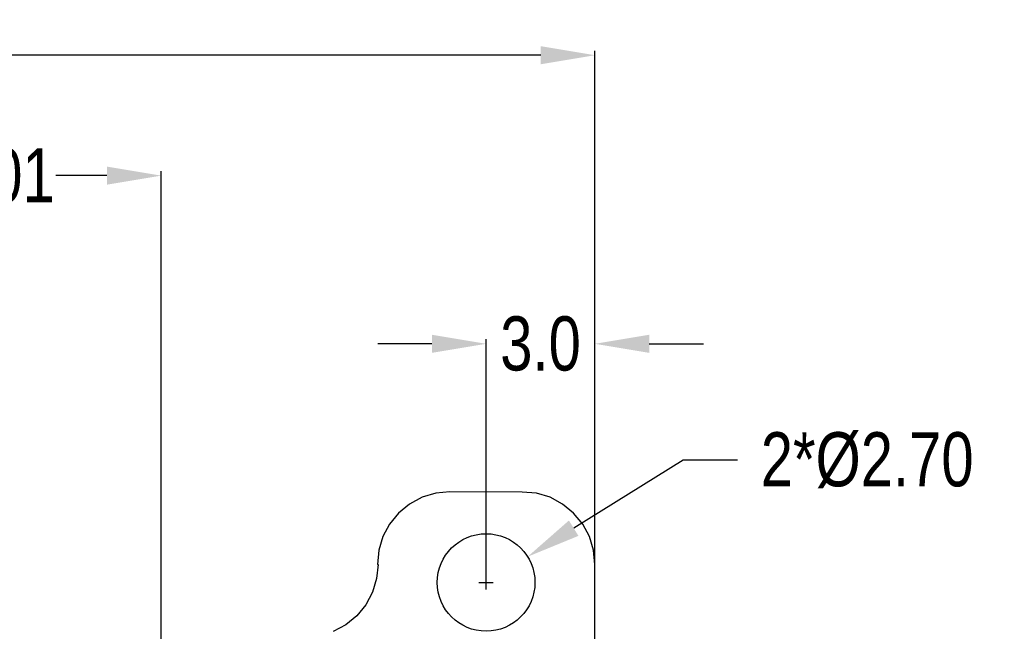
# Model space of a CAD drawing. Header units: inches. Extents: x -18 to 94, y -6 to 41.
# Tile 20 of 21: x 67 to 94, y 7 to 24. Entities that reach past the tile are written whole.
import ezdxf

# ---------------------------------------------------------------- set-up
doc = ezdxf.new("R2010")
doc.units = ezdxf.units.IN
doc.header["$LTSCALE"] = 1.21
doc.header["$MEASUREMENT"] = 0
doc.header["$PDMODE"] = 3
doc.header["$PDSIZE"] = 0.3125
doc.layers.get('0').update_dxf_attribs({"linetype": 'CONTINUOUS'})
doc.layers.get('Defpoints').update_dxf_attribs({"linetype": 'CONTINUOUS'})
doc.layers.add('DIM', color=3, linetype='CONTINUOUS')
doc.styles.get("Standard").update_dxf_attribs({"font": 'txt', "width": 0.8})
doc.dimstyles.get("Standard").update_dxf_attribs({"dimtxt": 0.15625, "dimasz": 0.1875, "dimexe": 0.125, "dimexo": 0.0625, "dimgap": 0.09, "dimtad": 0, "dimtih": 1, "dimtoh": 1, "dimzin": 4, "dimdsep": 46, "dimtxsty": 'STANDARD', "dimblk": '_FILLED', "dimblk1": '_FILLED', "dimblk2": '_FILLED', "dimcen": 0.09, "dimazin": 1, "dimtp": 0.01, "dimtm": 0.01, "dimtfac": 1, "dimtofl": 0, "dimtmove": 0, "dimatfit": 3, "dimldrblk": '_FILLED', "dimfxl": 1, "dimtolj": 1, "dimtzin": 4, "dimarcsym": 0})

# ---------------------------------------------------------------- blocks, each defined once
blk = doc.blocks.new('_FILLED')
at = {"color": 0, "linetype": 'ByBlock'}
blk.add_solid([(0, 0), (-1, 0.167), (-1, -0.167)], dxfattribs=at)
blk = doc.blocks.new('*D12')
at = {"layer": 'Defpoints', "color": 0}
for p in [(62.02, 19.29), (71.03, 5.741), (62.02, 3.826)]:
    blk.add_point(p, dxfattribs=at)
at = {"layer": 'DIM', "color": 0, "lineweight": -2}
for p, q in [((62.02, 3.889), (62.02, 19.415)), ((71.03, 5.804), (71.03, 19.415)), ((63.52, 19.29), (64.935, 19.29)), ((69.53, 19.29), (68.115, 19.29))]:
    blk.add_line(p, q, dxfattribs=at)
at = {"layer": 'DIM', "color": 0, "lineweight": -2, "xscale": 1.5, "yscale": 1.5, "zscale": 1.5, "rotation": 180}
blk.add_blockref('_FILLED', (62.02, 19.29), dxfattribs=at)
at = {"layer": 'DIM', "color": 0, "lineweight": -2, "xscale": 1.5, "yscale": 1.5, "zscale": 1.5}
blk.add_blockref('_FILLED', (71.03, 19.29), dxfattribs=at)
at = {"layer": 'DIM', "color": 0, "insert": (66.525, 19.29), "char_height": 1.5, "attachment_point": 5}
blk.add_mtext('\\A1;9.01', dxfattribs=at)
blk = doc.blocks.new('*D13')
at = {"layer": 'Defpoints', "color": 0}
for p in [(83.03, 22.624), (-10.98, 8.526), (83.03, 8.456)]:
    blk.add_point(p, dxfattribs=at)
at = {"layer": 'DIM', "color": 0, "lineweight": -2}
for p, q in [((-10.98, 8.589), (-10.98, 22.749)), ((-9.48, 22.624), (34.235, 22.624)), ((81.53, 22.624), (37.815, 22.624)), ((83.03, 8.519), (83.03, 22.749))]:
    blk.add_line(p, q, dxfattribs=at)
at = {"layer": 'DIM', "color": 0, "lineweight": -2, "xscale": 1.5, "yscale": 1.5, "zscale": 1.5, "rotation": 180}
blk.add_blockref('_FILLED', (-10.98, 22.624), dxfattribs=at)
at = {"layer": 'DIM', "color": 0, "lineweight": -2, "xscale": 1.5, "yscale": 1.5, "zscale": 1.5}
blk.add_blockref('_FILLED', (83.03, 22.624), dxfattribs=at)
at = {"layer": 'DIM', "color": 0, "insert": (36.025, 22.624), "char_height": 1.5, "attachment_point": 5}
blk.add_mtext('\\A1;94.0', dxfattribs=at)
blk = doc.blocks.new('*D14')
at = {"layer": 'Defpoints', "color": 0}
for p in [(83.03, 14.634), (80.02, 8.026), (83.03, 8.026)]:
    blk.add_point(p, dxfattribs=at)
at = {"layer": 'DIM', "color": 0, "lineweight": -2}
for p, q in [((80.02, 8.089), (80.02, 14.759)), ((83.03, 8.089), (83.03, 14.759)), ((78.52, 14.634), (77.02, 14.634)), ((84.53, 14.634), (86.03, 14.634))]:
    blk.add_line(p, q, dxfattribs=at)
at = {"layer": 'DIM', "color": 0, "lineweight": -2, "xscale": 1.5, "yscale": 1.5, "zscale": 1.5}
blk.add_blockref('_FILLED', (80.02, 14.634), dxfattribs=at)
at = {"layer": 'DIM', "color": 0, "lineweight": -2, "xscale": 1.5, "yscale": 1.5, "zscale": 1.5, "rotation": 180}
blk.add_blockref('_FILLED', (83.03, 14.634), dxfattribs=at)
at = {"layer": 'DIM', "color": 0, "insert": (81.525, 14.634), "char_height": 1.5, "attachment_point": 5}
blk.add_mtext('\\A1;3.0', dxfattribs=at)
blk = doc.blocks.new('*D18')
at = {"layer": 'Defpoints', "color": 0}
for p in [(81.167, 8.738), (78.873, 7.314)]:
    blk.add_point(p, dxfattribs=at)
at = {"layer": 'DIM', "color": 0, "lineweight": -2}
for p, q in [((85.471, 11.408), (82.442, 9.528)), ((86.971, 11.408), (85.471, 11.408)), ((80.02, 7.828), (80.02, 8.224)), ((79.822, 8.026), (80.218, 8.026))]:
    blk.add_line(p, q, dxfattribs=at)
at = {"layer": 'DIM', "color": 0, "lineweight": -2, "xscale": 1.5, "yscale": 1.5, "zscale": 1.5, "rotation": 211.8154222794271}
blk.add_blockref('_FILLED', (81.167, 8.738), dxfattribs=at)
at = {"layer": 'DIM', "color": 0, "insert": (90.561, 11.408), "char_height": 1.5, "attachment_point": 5}
blk.add_mtext('\\A1;2*%%C2.70', dxfattribs=at)

msp = doc.modelspace()

# ---------------------------------------------------------------- linework, layer by layer
at = {"color": 7, "linetype": 'Continuous'}
for p, q in [((78.251, 10.383), (77.904, 10.197)), ((78.628, 10.497), (78.251, 10.383)), ((79.02, 10.536), (78.628, 10.497)), ((81.02, 10.526), (79.02, 10.536)), ((81.412, 10.497), (81.02, 10.526)), ((81.789, 10.383), (81.412, 10.497)), ((82.137, 10.197), (81.789, 10.383)), ((77.904, 10.197), (77.599, 9.947)), ((82.441, 9.947), (82.137, 10.197)), ((77.599, 9.947), (77.349, 9.643)), ((82.691, 9.643), (82.441, 9.947)), ((77.349, 9.643), (77.163, 9.295)), ((82.877, 9.295), (82.691, 9.643)), ((77.163, 9.295), (77.049, 8.918)), ((82.991, 8.918), (82.877, 9.295)), ((77.049, 8.918), (77.011, 8.526)), ((83.03, 8.526), (82.991, 8.918)), ((77.03, 8.526), (76.991, 8.134)), ((77.011, 8.526), (77.03, 8.526)), ((83.02, -4.474), (83.03, 8.526)), ((76.991, 8.134), (76.877, 7.757)), ((76.877, 7.757), (76.691, 7.409)), ((76.691, 7.409), (76.441, 7.105)), ((76.441, 7.105), (76.137, 6.855)), ((76.137, 6.855), (75.789, 6.669))]:
    msp.add_line(p, q, dxfattribs=at)
msp.add_circle((80.02, 8.026), 1.35, dxfattribs=at)

# ---------------------------------------------------------------- dimensions: what is measured, and where the dimension line sits
at = {"layer": 'DIM'}
for base, p1, p2, override, picture, middle in [((83.03, 22.624), (-10.98, 8.526), (83.03, 8.456), {"dimtxt": 1.5, "dimasz": 1.5, "dimtih": 0, "dimtoh": 0, "dimdec": 1, "dimzin": 0, "dimblk": '_FILLED', "dimcen": 0.198, "dimadec": 0, "dimazin": 0, "dimtp": 0, "dimtm": 0, "dimtdec": 4, "dimtzin": 0}, '*D13', (36.025, 22.624)), ((62.02, 19.29), (71.03, 5.741), (62.02, 3.826), {"dimtxt": 1.5, "dimasz": 1.5, "dimtih": 0, "dimtoh": 0, "dimzin": 0, "dimcen": 0.198, "dimadec": 0, "dimazin": 0, "dimtp": 0, "dimtm": 0, "dimtdec": 4, "dimtzin": 0}, '*D12', (66.525, 19.29)), ((83.03, 14.634), (80.02, 8.026), (83.03, 8.026), {"dimtxt": 1.5, "dimasz": 1.5, "dimtih": 0, "dimtoh": 0, "dimdec": 1, "dimzin": 0, "dimblk": '_FILLED', "dimcen": 0.198, "dimadec": 0, "dimazin": 0, "dimtp": 0, "dimtm": 0, "dimtdec": 4, "dimtzin": 0}, '*D14', (81.525, 14.634))]:
    dim = msp.add_linear_dim(base=base, p1=p1, p2=p2, dimstyle='STANDARD', override=override, dxfattribs=at)
    dim.commit()
    dim.dimension.update_dxf_attribs({"geometry": picture, "text_midpoint": middle})
dim = msp.add_diameter_dim_2p(p1=(78.873, 7.314), p2=(81.167, 8.738), dimstyle='STANDARD', override={"dimtxt": 1.5, "dimasz": 1.5, "dimtih": 0, "dimzin": 0, "dimpost": '2*%%C<>', "dimcen": 0.198, "dimadec": 0, "dimazin": 0, "dimtp": 0, "dimtm": 0, "dimtdec": 4, "dimtzin": 0}, dxfattribs=at)
dim.commit()
dim.dimension.update_dxf_attribs({"geometry": '*D18', "text_midpoint": (85.471, 11.408), "dimtype": 163})

doc.saveas('drawing.dxf')
